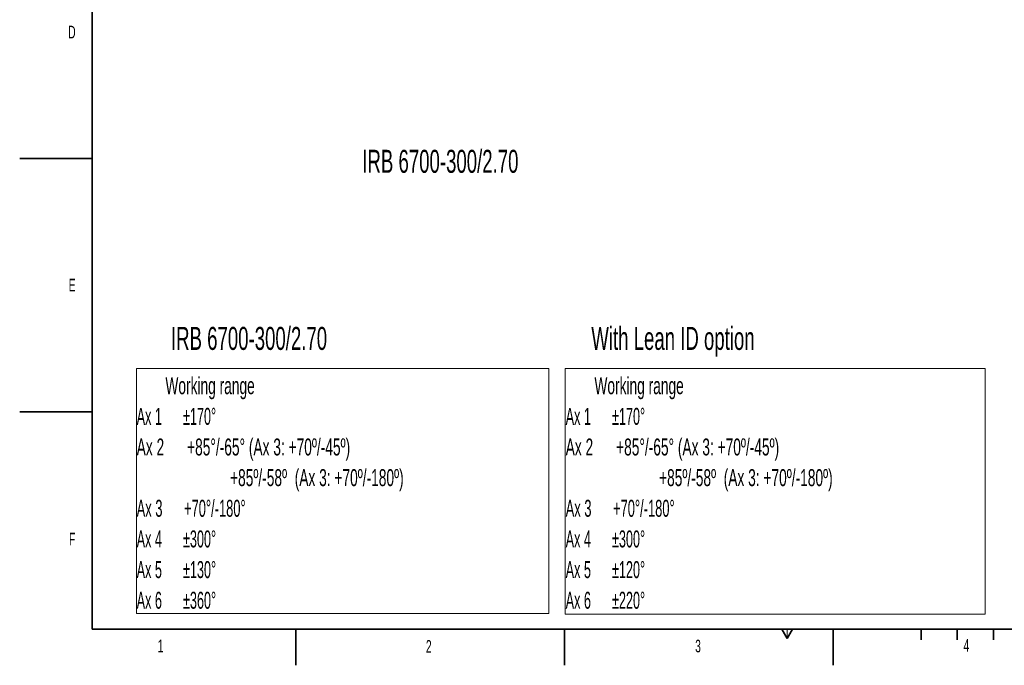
# Model space of a CAD drawing. Header units: millimetres. Extents: x 0 to 14900, y 0 to 10500.
# Tile 1 of 47: x 0 to 6800, y 0 to 4458. Entities that reach past the tile are written whole.
import ezdxf

# ---------------------------------------------------------------- set-up
doc = ezdxf.new("R2010")
doc.units = ezdxf.units.MM
doc.header["$LTSCALE"] = 25
doc.styles.add('SLDTEXTSTYLE0', font='TXT', dxfattribs={"width": 0.605})
doc.styles.add('SLDTEXTSTYLE1', font='TXT', dxfattribs={"width": 0.556})
doc.styles.add('SLDTEXTSTYLE2', font='TXT', dxfattribs={"width": 0.56825})

# ---------------------------------------------------------------- blocks, each defined once
blk = doc.blocks.new('SW_NOTE_0')
at = {"color": 0, "linetype": 'Continuous', "lineweight": 0}
for p, q in [((-2.7, -1485.5), (-2.7, 211.7)), ((-2.7, 211.7), (2897.3, 211.7)), ((2897.3, 211.7), (2897.3, -1485.5)), ((2897.3, -1485.5), (-2.7, -1485.5))]:
    blk.add_line(p, q, dxfattribs=at)
at = {"color": 0, "linetype": 'Continuous', "lineweight": 0, "char_height": 117.303, "attachment_point": 1}
for s, insert, style in [('Working range', (198.4, 151.2), 'SLDTEXTSTYLE0'), ('Ax 1      ±170°', (0, -60.5), 'SLDTEXTSTYLE1'), ('Ax 2      +85°/-65° (Ax 3: +70º/-45º)', (0, -272.1), 'SLDTEXTSTYLE0'), ('+85º/-58º  (Ax 3: +70º/-180º)', (644.9, -483.8), 'SLDTEXTSTYLE0'), ('Ax 3      +70°/-180°', (0, -695.5), 'SLDTEXTSTYLE2'), ('Ax 4      ±300°', (0, -907.1), 'SLDTEXTSTYLE1'), ('Ax 5      ±120°', (0, -1118.8), 'SLDTEXTSTYLE1'), ('Ax 6      ±220°', (0, -1330.5), 'SLDTEXTSTYLE1')]:
    blk.add_mtext(s, dxfattribs=dict(at, insert=insert, style=style))
blk = doc.blocks.new('SW_NOTE_0_1')
at = {"color": 0, "linetype": 'Continuous', "lineweight": 0}
for p, q in [((-1, -1480), (-1, 211.7)), ((-1, 211.7), (2846.3, 211.7)), ((2846.3, 211.7), (2846.3, -1480)), ((2846.3, -1480), (-1, -1480))]:
    blk.add_line(p, q, dxfattribs=at)
at = {"color": 0, "linetype": 'Continuous', "lineweight": 0, "char_height": 117.303, "attachment_point": 1}
for s, insert, style in [('Working range', (198.4, 151.2), 'SLDTEXTSTYLE0'), ('Ax 1      ±170°', (0, -60.5), 'SLDTEXTSTYLE1'), ('Ax 2      +85°/-65° (Ax 3: +70º/-45º)', (0, -272.1), 'SLDTEXTSTYLE0'), ('+85º/-58º  (Ax 3: +70º/-180º)', (644.9, -483.8), 'SLDTEXTSTYLE0'), ('Ax 3      +70°/-180°', (0, -695.5), 'SLDTEXTSTYLE2'), ('Ax 4      ±300°', (0, -907.1), 'SLDTEXTSTYLE1'), ('Ax 5      ±130°', (0, -1118.8), 'SLDTEXTSTYLE1'), ('Ax 6      ±360°', (0, -1330.5), 'SLDTEXTSTYLE1')]:
    blk.add_mtext(s, dxfattribs=dict(at, insert=insert, style=style))

msp = doc.modelspace()

# ---------------------------------------------------------------- linework, layer by layer
at = {"color": 7, "linetype": 'Continuous', "lineweight": 35}
for p, q in [((500, 250), (500, 10250)), ((0, 3500), (500, 3500)), ((0, 1750), (500, 1750)), ((500, 250), (14650, 250)), ((1906.25, 250), (1906.25, 0)), ((3762.5, 0), (3762.5, 250)), ((5262.5, 250), (5300, 185.0480947)), ((5300, 185.0480947), (5337.5, 250)), ((5618.75, 0), (5618.75, 250)), ((6225, 250), (6225, 175)), ((6475, 250), (6475, 175)), ((6725, 250), (6725, 175))]:
    msp.add_line(p, q, dxfattribs=at)
at = {"color": 7, "linetype": 'Continuous', "lineweight": 18}
msp.add_line((5300, 185.0480947), (5300, 250), dxfattribs=at)

# ---------------------------------------------------------------- block references
at = {"color": 7, "linetype": 'Continuous', "lineweight": 0}
for name, p in [('SW_NOTE_0_1', (807.9073398, 1838.2946246)), ('SW_NOTE_0', (3770.7665286, 1838.2947177))]:
    msp.add_blockref(name, p, dxfattribs=at)

# ---------------------------------------------------------------- texts
at = {"color": 7, "linetype": 'Continuous', "lineweight": 0, "attachment_point": 1, "style": 'SLDTEXTSTYLE0'}
for s, insert, char_height in [('D', (335.1285772, 4416.2226567), 87.5), ('IRB 6700-300/2.70', (2366.2654086, 3559.5349104), 158.75), ('E', (338.3367614, 2669.0149004), 87.5), ('IRB 6700-300/2.70', (1044.8537362, 2336.6899001), 158.75), ('With Lean ID option', (3947.7181756, 2336.6899001), 158.75), ('F', (340.727287, 915.0244963), 87.5), ('1', (953.2039815, 177.7976502), 87.5), ('2', (2805.5494711, 174.3902398), 87.5), ('3', (4665.0817791, 176.9669535), 87.5), ('4', (6518.5433739, 181.132945), 87.5)]:
    msp.add_mtext(s, dxfattribs=dict(at, insert=insert, char_height=char_height))

doc.saveas('drawing.dxf')
